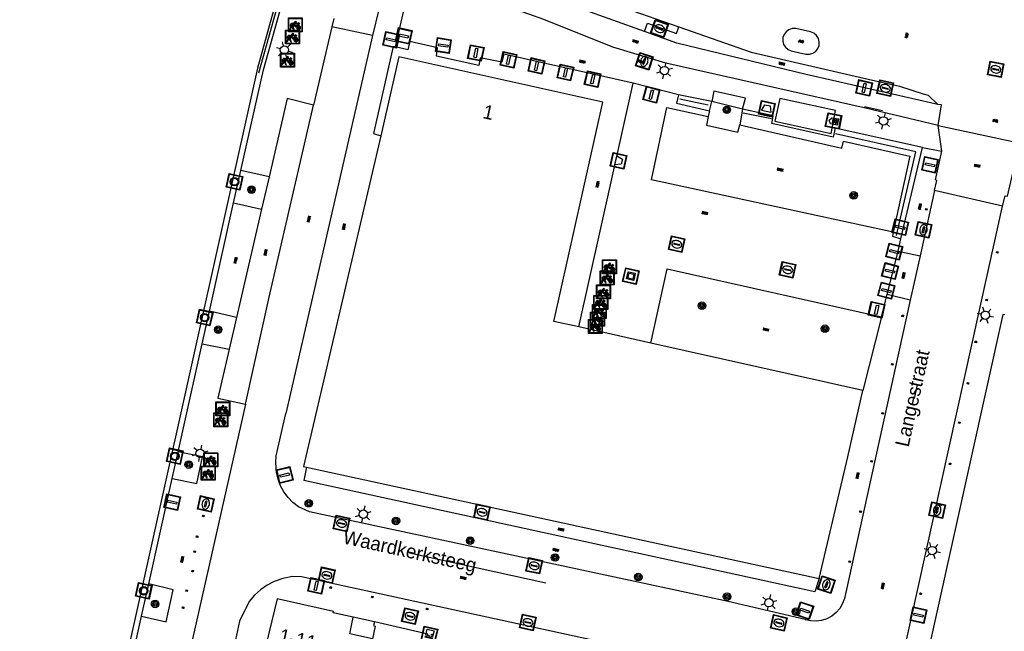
# Model space of a CAD drawing. Header units: metres. Extents: x 93870 to 95789, y 463036 to 464040.
# Tile 131 of 256: x 94283 to 94353, y 463748 to 463792. Entities that reach past the tile are written whole.
import ezdxf
from ezdxf.enums import TextEntityAlignment as Align

# ---------------------------------------------------------------- set-up
doc = ezdxf.new("R2010")
doc.units = ezdxf.units.M
doc.header["$LTSCALE"] = 25.4
for name, color, linetype in [('B_BEBOUWINGSGRENS_0', 1, 'Continuous'), ('B_OVERBOUWLIJN_LIJN_1', 7, 'Continuous'), ('G_GRENS_ALGEMEEN_0', 7, 'Continuous'), ('Q_AFVALBAK_0', 7, 'Continuous'), ('Q_BOOM_0', 3, 'Continuous'), ('Q_CAI-KAST_0', 10, 'Continuous'), ('Q_FIETSENREK_0', 6, 'Continuous'), ('Q_INSPECTIE_OF_RIOOLPUT_0', 253, 'Continuous'), ('Q_KOLK_0', 254, 'Continuous'), ('Q_KUNSTOBJECT_0', 7, 'Continuous'), ('Q_LICHTMAST_0', 2, 'Continuous'), ('Q_LIJNAFWATERING_LIJN_0', 7, 'Continuous'), ('Q_MEERRING_0', 7, 'Continuous'), ('Q_RECLAMEZUIL_0', 232, 'Continuous'), ('Q_VERKEERSBORDPAAL_0', 40, 'Continuous'), ('Q_WATERLEIDINGPUT_0', 5, 'Continuous'), ('S_GBKN_SYMBOOL_GV_GROOT_0', 7, 'Continuous'), ('S_GBKN_SYMBOOL_OV_GROOT_0', 7, 'Continuous'), ('T_CULTUURGRENS_0', 76, 'Continuous'), ('T_GBKN_ABRI_0', 2, 'Continuous'), ('T_HEK_LIJN_0', 6, 'Continuous'), ('V_WEGGRENS_0', 7, 'Continuous'), ('W_WATERGRENS_0', 5, 'Continuous'), ('Z_GBKN_HUISNUMMER_0', 252, 'Continuous'), ('Z_STRAATNAAM_0', 252, 'Continuous')]:
    doc.layers.add(name, color=color, linetype=linetype)
for name, color, linetype, true_color in [('Q_AFSLUITPAAL_0', 7, 'Continuous', 0xf86a3a), ('Q_PAAL_STEEN_0', 7, 'Continuous', 0xa97373), ('Q_PAALTJE_0', 7, 'Continuous', 0x666666)]:
    doc.layers.add(name, color=color, linetype=linetype, true_color=true_color)

# ---------------------------------------------------------------- blocks, each defined once
blk = doc.blocks.new('Q_AFVALBAK')
for points in [[(-0.5, 0.5), (0.5, 0.5), (0.5, -0.5), (-0.5, -0.5)], [(-0.336, 0.197), (0.331, 0.197), (0.19, -0.251), (-0.196, -0.251)]]:
    blk.add_lwpolyline(points, close=True)
blk.add_lwpolyline([(-0.442, 0.464), (0.438, 0.464, -0.414214), (0.459, 0.442), (0.459, -0.437, -0.414214), (0.438, -0.459), (-0.442, -0.459, -0.414214), (-0.463, -0.437), (-0.463, 0.442), (-0.463, 0.444), (-0.463, 0.446), (-0.463, 0.448), (-0.462, 0.45), (-0.461, 0.451), (-0.46, 0.453), (-0.459, 0.455), (-0.458, 0.456), (-0.457, 0.457), (-0.456, 0.459), (-0.454, 0.46), (-0.453, 0.461), (-0.451, 0.462), (-0.449, 0.462), (-0.447, 0.463), (-0.446, 0.463), (-0.444, 0.464), (-0.442, 0.464)], format="xyb")
blk = doc.blocks.new('Q_CAI-KAST')
for points in [[(-0.5, 0.5), (0.5, 0.5), (0.5, -0.5), (-0.5, -0.5)], [(-0.262, 0.264), (0.25, 0.264), (0.25, 0.187), (-0.262, 0.187)], [(-0.262, 0.107), (0.25, 0.107), (0.25, -0.332), (-0.262, -0.332)]]:
    blk.add_lwpolyline(points, close=True)
blk.add_lwpolyline([(-0.442, 0.464), (0.438, 0.464, -0.414214), (0.459, 0.442), (0.459, -0.437, -0.414214), (0.438, -0.459), (-0.442, -0.459, -0.414214), (-0.463, -0.437), (-0.463, 0.442), (-0.463, 0.444), (-0.463, 0.446), (-0.463, 0.448), (-0.462, 0.45), (-0.461, 0.451), (-0.46, 0.453), (-0.459, 0.455), (-0.458, 0.456), (-0.457, 0.457), (-0.456, 0.459), (-0.454, 0.46), (-0.453, 0.461), (-0.451, 0.462), (-0.449, 0.462), (-0.447, 0.463), (-0.446, 0.463), (-0.444, 0.464), (-0.442, 0.464)], format="xyb")
blk.add_circle((-0.177, -0.034), 0.0354)
blk = doc.blocks.new('Q_LICHTMAST')
for points in [[(-0.26, 0.15), (-0.52, 0.3)], [(0, 0.3), (0, 0.6)], [(0.26, 0.15), (0.52, 0.3)], [(-0.26, -0.15), (-0.52, -0.3)], [(0, -0.3), (0, -0.6)], [(0.26, -0.15), (0.52, -0.3)]]:
    blk.add_lwpolyline(points)
blk.add_circle((0, 0), 0.3)
blk = doc.blocks.new('Q_VERKEERSBORDPAAL')
for points in [[(-0.5, 0.5), (0.5, 0.5), (0.5, -0.5), (-0.5, -0.5)], [(-0.08, 0.333), (0.071, 0.333), (0.071, -0.329), (-0.08, -0.329)]]:
    blk.add_lwpolyline(points, close=True)
blk.add_lwpolyline([(-0.442, 0.464), (0.438, 0.464, -0.414214), (0.459, 0.442), (0.459, -0.437, -0.414214), (0.438, -0.459), (-0.442, -0.459, -0.414214), (-0.463, -0.437), (-0.463, 0.442), (-0.463, 0.444), (-0.463, 0.446), (-0.463, 0.448), (-0.462, 0.45), (-0.461, 0.451), (-0.46, 0.453), (-0.459, 0.455), (-0.458, 0.456), (-0.457, 0.457), (-0.456, 0.459), (-0.454, 0.46), (-0.453, 0.461), (-0.451, 0.462), (-0.449, 0.462), (-0.447, 0.463), (-0.446, 0.463), (-0.444, 0.464), (-0.442, 0.464)], format="xyb")
blk = doc.blocks.new('Q_AFSLUITPAAL')
for points in [[(-0.5, 0.5), (0.5, 0.5), (0.5, -0.5), (-0.5, -0.5)], [(-0.08, 0.333), (0.071, 0.333), (0.071, -0.329), (-0.08, -0.329)]]:
    blk.add_lwpolyline(points, close=True)
blk.add_lwpolyline([(-0.442, 0.464), (0.438, 0.464, -0.414214), (0.459, 0.442), (0.459, -0.437, -0.414214), (0.438, -0.459), (-0.442, -0.459, -0.414214), (-0.463, -0.437), (-0.463, 0.442), (-0.463, 0.444), (-0.463, 0.446), (-0.463, 0.448), (-0.462, 0.45), (-0.461, 0.451), (-0.46, 0.453), (-0.459, 0.455), (-0.458, 0.456), (-0.457, 0.457), (-0.456, 0.459), (-0.454, 0.46), (-0.453, 0.461), (-0.451, 0.462), (-0.449, 0.462), (-0.447, 0.463), (-0.446, 0.463), (-0.444, 0.464), (-0.442, 0.464)], format="xyb")
blk = doc.blocks.new('Q_PAAL_STEEN')
for points in [[(-0.5, 0.5), (0.5, 0.5), (0.5, -0.5), (-0.5, -0.5)], [(-0.08, 0.333), (0.071, 0.333), (0.071, -0.329), (-0.08, -0.329)]]:
    blk.add_lwpolyline(points, close=True)
blk.add_lwpolyline([(-0.442, 0.464), (0.438, 0.464, -0.414214), (0.459, 0.442), (0.459, -0.437, -0.414214), (0.438, -0.459), (-0.442, -0.459, -0.414214), (-0.463, -0.437), (-0.463, 0.442), (-0.463, 0.444), (-0.463, 0.446), (-0.463, 0.448), (-0.462, 0.45), (-0.461, 0.451), (-0.46, 0.453), (-0.459, 0.455), (-0.458, 0.456), (-0.457, 0.457), (-0.456, 0.459), (-0.454, 0.46), (-0.453, 0.461), (-0.451, 0.462), (-0.449, 0.462), (-0.447, 0.463), (-0.446, 0.463), (-0.444, 0.464), (-0.442, 0.464)], format="xyb")
blk = doc.blocks.new('Q_PAALTJE')
at = {"color": 251, "true_color": 0x666666, "xscale": 0.1, "yscale": 0.1, "zscale": 0.01}
blk.add_blockref('Q_PAAL_STEEN', (0, 0), dxfattribs=at)
blk = doc.blocks.new('Q_INSPECTIE_OF_RIOOLPUT')
blk.add_lwpolyline([(-0.5, 0.5), (0.5, 0.5), (0.5, -0.5), (-0.5, -0.5)], close=True)
for points in [[(-0.442, 0.464), (0.438, 0.464, -0.414214), (0.459, 0.442), (0.459, -0.437, -0.414214), (0.438, -0.459), (-0.442, -0.459, -0.414214), (-0.463, -0.437), (-0.463, 0.442), (-0.463, 0.444), (-0.463, 0.446), (-0.463, 0.448), (-0.462, 0.45), (-0.461, 0.451), (-0.46, 0.453), (-0.459, 0.455), (-0.458, 0.456), (-0.457, 0.457), (-0.456, 0.459), (-0.454, 0.46), (-0.453, 0.461), (-0.451, 0.462), (-0.449, 0.462), (-0.447, 0.463), (-0.446, 0.463), (-0.444, 0.464), (-0.442, 0.464)], [(-0.345, 0.105, 0.380426), (-0.276, -0.18)], [(-0.008, 0.266, 0.240218), (-0.345, 0.105)], [(-0.194, 0.045, 0.853344), (-0.194, -0.032)], [(0.331, 0.111, 0.240191), (-0.008, 0.266)], [(0.185, -0.032, 0.849746), (0.185, 0.045)], [(0.267, -0.176, 0.380426), (0.331, 0.111)], [(-0.276, -0.18, 0.148452), (0.012, -0.257)], [(0.012, -0.257, 0.131742), (0.267, -0.176)]]:
    blk.add_lwpolyline(points, format="xyb")
for points in [[(-0.194, 0.045), (0.185, 0.045)], [(0.185, -0.032), (-0.194, -0.032)]]:
    blk.add_lwpolyline(points)
blk = doc.blocks.new('Q_KOLK')
blk.add_lwpolyline([(-0.5, 0.5), (0.5, 0.5), (0.5, -0.5), (-0.5, -0.5)], close=True)
for points in [[(-0.442, 0.464), (0.438, 0.464, -0.414214), (0.459, 0.442), (0.459, -0.437, -0.414214), (0.438, -0.459), (-0.442, -0.459, -0.414214), (-0.463, -0.437), (-0.463, 0.442, -0.414214), (-0.442, 0.464)], [(-0.345, 0.105, 0.380426), (-0.276, -0.18)], [(-0.008, 0.266, 0.240218), (-0.345, 0.105)], [(-0.194, 0.045, 0.853344), (-0.194, -0.032)], [(0.331, 0.111, 0.240191), (-0.008, 0.266)], [(0.185, -0.032, 0.849746), (0.185, 0.045)], [(0.267, -0.176, 0.380426), (0.331, 0.111)], [(-0.276, -0.18, 0.148452), (0.012, -0.257)], [(0.012, -0.257, 0.131742), (0.267, -0.176)]]:
    blk.add_lwpolyline(points, format="xyb")
for points in [[(-0.194, 0.045), (0.185, 0.045)], [(0.185, -0.032), (-0.194, -0.032)]]:
    blk.add_lwpolyline(points)
blk = doc.blocks.new('Q_WATERLEIDINGPUT')
blk.add_lwpolyline([(-0.5, 0.5), (0.5, 0.5), (0.5, -0.5), (-0.5, -0.5)], close=True)
for points in [[(-0.442, 0.464), (0.438, 0.464, -0.414214), (0.459, 0.442), (0.459, -0.437, -0.414214), (0.438, -0.459), (-0.442, -0.459, -0.414214), (-0.463, -0.437), (-0.463, 0.442), (-0.463, 0.444), (-0.463, 0.446), (-0.463, 0.448), (-0.462, 0.45), (-0.461, 0.451), (-0.46, 0.453), (-0.459, 0.455), (-0.458, 0.456), (-0.457, 0.457), (-0.456, 0.459), (-0.454, 0.46), (-0.453, 0.461), (-0.451, 0.462), (-0.449, 0.462), (-0.447, 0.463), (-0.446, 0.463), (-0.444, 0.464), (-0.442, 0.464)], [(-0.345, 0.105, 0.380426), (-0.276, -0.18)], [(-0.008, 0.266, 0.240218), (-0.345, 0.105)], [(-0.194, 0.045, 0.853344), (-0.194, -0.032)], [(0.331, 0.111, 0.240191), (-0.008, 0.266)], [(0.185, -0.032, 0.849746), (0.185, 0.045)], [(0.267, -0.176, 0.380426), (0.331, 0.111)], [(-0.276, -0.18, 0.148452), (0.012, -0.257)], [(0.012, -0.257, 0.131742), (0.267, -0.176)]]:
    blk.add_lwpolyline(points, format="xyb")
for points in [[(-0.194, 0.045), (0.185, 0.045)], [(0.185, -0.032), (-0.194, -0.032)]]:
    blk.add_lwpolyline(points)
blk = doc.blocks.new('Q_FIETSENREK')
for points in [[(-0.5, 0.5), (0.5, 0.5), (0.5, -0.5), (-0.5, -0.5)], [(-0.063, 0.145), (0.184, 0.054), (0.037, -0.093)]]:
    blk.add_lwpolyline(points, close=True)
for points in [[(-0.442, 0.464), (0.438, 0.464, -0.414214), (0.459, 0.442), (0.459, -0.437, -0.414214), (0.438, -0.459), (-0.442, -0.459, -0.414214), (-0.463, -0.437), (-0.463, 0.442), (-0.463, 0.444), (-0.463, 0.446), (-0.463, 0.448), (-0.462, 0.45), (-0.461, 0.451), (-0.46, 0.453), (-0.459, 0.455), (-0.458, 0.456), (-0.457, 0.457), (-0.456, 0.459), (-0.454, 0.46), (-0.453, 0.461), (-0.451, 0.462), (-0.449, 0.462), (-0.447, 0.463), (-0.446, 0.463), (-0.444, 0.464), (-0.442, 0.464)], [(-0.181, 0.106, 0.847256), (-0.324, -0.144)], [(-0.193, 0.075, 0.842492), (-0.305, -0.118)], [(-0.171, 0.065, 0.053288), (-0.193, 0.075)], [(-0.185, -0.134, 0.502492), (-0.147, 0.044)], [(-0.149, 0.089, 0.06236), (-0.181, 0.106)], [(-0.165, -0.161, 0.494489), (-0.125, 0.068)], [(-0.324, -0.144, 0.089606), (-0.421, -0.348)], [(-0.296, -0.162, 0.110942), (-0.375, -0.348)], [(-0.294, -0.105, 0.006942), (-0.305, -0.118)], [(-0.296, -0.162, 0.02458), (-0.283, -0.168)], [(-0.212, -0.105, 0.381614), (-0.294, -0.105)], [(-0.283, -0.168, 0.148109), (-0.198, -0.173)], [(-0.223, -0.136, 0.533998), (-0.276, -0.136)], [(-0.276, -0.136, 0.009682), (-0.271, -0.138)], [(-0.271, -0.138, 0.120201), (-0.218, -0.144)], [(-0.218, -0.144, 0.003554), (-0.223, -0.136)], [(-0.185, -0.134, 0.017985), (-0.212, -0.105)], [(-0.122, -0.348, 0.075837), (-0.198, -0.173)], [(-0.075, -0.348, 0.094234), (-0.165, -0.161)], [(0.095, -0.16, 0.385208), (0.186, -0.333)], [(0.209, -0.054, 0.224648), (0.108, -0.128)], [(0.126, -0.171, 0.376993), (0.197, -0.303)], [(0.212, -0.086, 0.20829), (0.139, -0.139)], [(0.186, -0.333, 1), (0.287, -0.06)], [(0.197, -0.303, 1), (0.276, -0.09)], [(0.287, -0.06, 0.086253), (0.238, -0.051)], [(0.276, -0.09, 0.079305), (0.241, -0.083)]]:
    blk.add_lwpolyline(points, format="xyb")
for points in [[(-0.171, 0.065), (-0.263, -0.038), (-0.239, -0.059), (-0.147, 0.044)], [(0.081, 0.221), (-0.003, 0.252), (-0.149, 0.089)], [(-0.125, 0.068), (-0.086, 0.111), (0.018, -0.131), (0.095, -0.16)], [(0.238, -0.051), (0.229, 0.053), (0.261, 0.093), (0.302, 0.078), (0.314, 0.11), (0.192, 0.155), (0.18, 0.123), (0.231, 0.104), (0.207, 0.076), (-0.04, 0.167), (0, 0.216), (0.07, 0.191), (0.081, 0.221)], [(0.209, -0.054), (0.199, 0.029), (0.057, -0.108)], [(-0.421, -0.348), (-0.375, -0.348)], [(-0.122, -0.348), (-0.075, -0.348)], [(0.057, -0.108), (0.108, -0.128)], [(0.126, -0.171), (0.253, -0.218), (0.241, -0.083)], [(0.139, -0.139), (0.222, -0.17), (0.212, -0.086)]]:
    blk.add_lwpolyline(points)
blk = doc.blocks.new('Q_KUNSTOBJECT')
for points in [[(-0.5, 0.5), (0.5, 0.5), (0.5, -0.5), (-0.5, -0.5)], [(-0.184, 0.184), (0.177, 0.184), (0.177, -0.178), (-0.184, -0.178)]]:
    blk.add_lwpolyline(points, close=True)
for points in [[(-0.442, 0.464), (0.438, 0.464, -0.414214), (0.459, 0.442), (0.459, -0.437, -0.414214), (0.438, -0.459), (-0.442, -0.459, -0.414214), (-0.463, -0.437), (-0.463, 0.442), (-0.463, 0.444), (-0.463, 0.446), (-0.463, 0.448), (-0.462, 0.45), (-0.461, 0.451), (-0.46, 0.453), (-0.459, 0.455), (-0.458, 0.456), (-0.457, 0.457), (-0.456, 0.459), (-0.454, 0.46), (-0.453, 0.461), (-0.451, 0.462), (-0.449, 0.462), (-0.447, 0.463), (-0.446, 0.463), (-0.444, 0.464), (-0.442, 0.464)], [(-0.245, 0.267), (0.236, 0.267, -0.414214), (0.257, 0.245), (0.257, -0.239, -0.414214), (0.236, -0.261), (-0.245, -0.261, -0.414214), (-0.266, -0.239), (-0.266, 0.245, -0.414214), (-0.245, 0.267)]]:
    blk.add_lwpolyline(points, format="xyb")
blk = doc.blocks.new('Q_RECLAMEZUIL')
blk.add_lwpolyline([(-0.5, 0.5), (0.5, 0.5), (0.5, -0.5), (-0.5, -0.5)], close=True)
for points in [[(-0.442, 0.464), (0.438, 0.464, -0.414214), (0.459, 0.442), (0.459, -0.437, -0.414214), (0.438, -0.459), (-0.442, -0.459, -0.414214), (-0.463, -0.437), (-0.463, 0.442), (-0.463, 0.444), (-0.463, 0.446), (-0.463, 0.448), (-0.462, 0.45), (-0.461, 0.451), (-0.46, 0.453), (-0.459, 0.455), (-0.458, 0.456), (-0.457, 0.457), (-0.456, 0.459), (-0.454, 0.46), (-0.453, 0.461), (-0.451, 0.462), (-0.449, 0.462), (-0.447, 0.463), (-0.446, 0.463), (-0.444, 0.464), (-0.442, 0.464)], [(-0.132, 0.045, 0.550274), (-0.132, -0.036)], [(0.126, -0.036, 0.506565), (0.126, 0.045)], [(-0.132, -0.14, 0.502509), (-0.132, -0.221)], [(0.126, -0.221, 0.554525), (0.126, -0.14)]]:
    blk.add_lwpolyline(points, format="xyb")
for points in [[(-0.228, 0.17), (-0.002, 0.326), (0.215, 0.17)], [(0.215, 0.17), (0.215, -0.318), (-0.228, -0.318), (-0.228, 0.17)], [(-0.132, 0.045), (0.126, 0.045)], [(0.126, -0.036), (-0.132, -0.036)], [(-0.132, -0.14), (0.126, -0.14)], [(0.126, -0.221), (-0.132, -0.221)]]:
    blk.add_lwpolyline(points)
blk = doc.blocks.new('Q_MEERRING')
blk.add_lwpolyline([(-0.5, 0.5), (0.5, 0.5), (0.5, -0.5), (-0.5, -0.5)], close=True)
blk.add_lwpolyline([(-0.442, 0.464), (0.438, 0.464, -0.414214), (0.459, 0.442), (0.459, -0.437, -0.414214), (0.438, -0.459), (-0.442, -0.459, -0.414214), (-0.463, -0.437), (-0.463, 0.442), (-0.463, 0.444), (-0.463, 0.446), (-0.463, 0.448), (-0.462, 0.45), (-0.461, 0.451), (-0.46, 0.453), (-0.459, 0.455), (-0.458, 0.456), (-0.457, 0.457), (-0.456, 0.459), (-0.454, 0.46), (-0.453, 0.461), (-0.451, 0.462), (-0.449, 0.462), (-0.447, 0.463), (-0.446, 0.463), (-0.444, 0.464), (-0.442, 0.464)], format="xyb")
for radius in [0.3, 0.3, 0.25, 0.25]:
    blk.add_circle((0, 0), radius)
blk = doc.blocks.new('Q_BOOM')
for radius in [0.27, 0.18, 0.09]:
    blk.add_circle((0, 0), radius)
blk = doc.blocks.new('S_GBKN_SYMBOOL_OV_GROOT')
for points in [[(-0.21875, 0.0625), (0.21875, 0.0625)], [(-0.21875, 0), (0.21875, 0)], [(-0.1875, 0.0625), (-0.1875, 0)], [(-0.125, 0.09375), (-0.125, 0.0625)], [(-0.125, 0), (-0.125, -0.0625)], [(-0.0625, 0.0625), (-0.0625, 0)], [(0, 0.09375), (0, 0.0625)], [(0, 0), (0, -0.0625)], [(0.0625, 0.0625), (0.0625, 0)], [(0.125, 0.09375), (0.125, 0.0625)], [(0.125, 0), (0.125, -0.0625)], [(0.1875, 0.0625), (0.1875, 0)], [(-0.21875, -0.0625), (0.21875, -0.0625)], [(-0.1875, -0.0625), (-0.1875, -0.09375)], [(-0.0625, -0.0625), (-0.0625, -0.09375)], [(0.0625, -0.0625), (0.0625, -0.09375)], [(0.1875, -0.0625), (0.1875, -0.09375)]]:
    blk.add_lwpolyline(points)
blk = doc.blocks.new('S_GBKN_SYMBOOL_GV_GROOT')
for points in [[(-0.1875, 0.03125), (-0.09375, 0.09375)], [(-0.1875, -0.0625), (0.0625, 0.09375)], [(-0.1875, 0.09375), (0.125, -0.09375)], [(-0.1875, 0), (-0.03125, -0.09375)], [(-0.125, -0.09375), (0.1875, 0.09375)], [(-0.0625, 0.09375), (0.1875, -0.0625)], [(0.03125, -0.09375), (0.1875, 0)], [(0.09375, 0.09375), (0.1875, 0.03125)]]:
    blk.add_lwpolyline(points)

msp = doc.modelspace()

# ---------------------------------------------------------------- linework, layer by layer
at = {"layer": 'B_BEBOUWINGSGRENS_0'}
for p, q in [((94328.089, 463768.533), (94322.929, 463769.686)), ((94343.29, 463765.137), (94328.089, 463768.533)), ((94303.422, 463759.626), (94340.16, 463751.65)), ((94301.328, 463750.181), (94299.465, 463742.596))]:
    msp.add_line(p, q, dxfattribs=at)
for points in [[(94322.929, 463769.686), (94321.156, 463770.082), (94324.663, 463785.793), (94310.036, 463789.063), (94308.749, 463783.388)], [(94308.749, 463783.388), (94303.22, 463759.67), (94303.422, 463759.626)], [(94353.457, 463770.553), (94353.328, 463770.581), (94342.689, 463722.601)], [(94340.16, 463751.65), (94342.22, 463760.38), (94343.29, 463765.137)], [(94306.779, 463748.868), (94305.342, 463749.193), (94305.363, 463749.287), (94301.328, 463750.181)], [(94308.355, 463748.241), (94308.149, 463747.324), (94306.52, 463747.691), (94306.779, 463748.868)], [(94308.288, 463748.533), (94308.228, 463748.27), (94308.355, 463748.241)], [(94312.11, 463747.573), (94312.131, 463747.667), (94308.288, 463748.533)]]:
    msp.add_lwpolyline(points, dxfattribs=at)
at = {"layer": 'B_OVERBOUWLIJN_LIJN_1'}
msp.add_line((94308.288, 463748.533), (94306.779, 463748.868), dxfattribs=at)
at = {"layer": 'G_GRENS_ALGEMEEN_0'}
for p, q in [((94322.929, 463769.686), (94326.843, 463787.163)), ((94332.293, 463785.195), (94332.208, 463784.778)), ((94298.2, 463778.579), (94298.722, 463780.899)), ((94295.955, 463768.485), (94296.475, 463770.823)), ((94293.803, 463758.816), (94294.232, 463760.741)), ((94291.607, 463748.946), (94292.122, 463751.258))]:
    msp.add_line(p, q, dxfattribs=at)
at = {"layer": 'Q_LIJNAFWATERING_LIJN_0'}
msp.add_line((94344.695, 463785.172), (94343.398, 463785.463), dxfattribs=at)
at = {"layer": 'T_CULTUURGRENS_0'}
for p, q in [((94332.462, 463785.845), (94330.082, 463786.326)), ((94332.293, 463785.195), (94332.462, 463785.845)), ((94334.661, 463785.306), (94332.462, 463785.845)), ((94334.661, 463785.306), (94334.467, 463784.173)), ((94346.016, 463776.014), (94347.562, 463782.545))]:
    msp.add_line(p, q, dxfattribs=at)
for points in [[(94330.082, 463786.326), (94329.942, 463785.731), (94332.293, 463785.195)], [(94347.562, 463782.545), (94341.316, 463783.951), (94341.157, 463783.298), (94336.766, 463784.286), (94336.869, 463784.821), (94334.661, 463785.306)], [(94334.467, 463784.173), (94341.792, 463782.514), (94341.903, 463783.01), (94346.657, 463781.934), (94345.471, 463776.486)], [(94345.471, 463776.486), (94345.406, 463776.185), (94346.016, 463776.014)]]:
    msp.add_lwpolyline(points, dxfattribs=at)
at = {"layer": 'T_GBKN_ABRI_0'}
msp.add_lwpolyline([(94341.014, 463783.561), (94341.189, 463784.449), (94341.336, 463785.196), (94337.333, 463786.071), (94336.975, 463784.433), (94341.014, 463783.561)], dxfattribs=at)
at = {"layer": 'T_HEK_LIJN_0'}
for p, q in [((94332.209, 463785.601), (94330.177, 463786.016)), ((94336.753, 463784.599), (94334.721, 463785.014))]:
    msp.add_line(p, q, dxfattribs=at)
for points in [[(94300.016, 463787.915), (94301.98, 463795.017), (94300.158, 463796.039)], [(94345.698, 463776.237), (94347.085, 463782.24), (94341.338, 463783.537)]]:
    msp.add_lwpolyline(points, dxfattribs=at)
at = {"layer": 'V_WEGGRENS_0'}
for p, q in [((94309.811, 463789.762), (94311.005, 463795.096)), ((94318.654, 463795.211), (94330.096, 463791.21)), ((94327.654, 463790.865), (94320.295, 463793.518)), ((94308.618, 463792.446), (94308.147, 463790.595)), ((94305.378, 463791.813), (94305.238, 463791.214)), ((94327.654, 463790.865), (94327.862, 463791.462)), ((94305.238, 463791.214), (94303.924, 463785.586)), ((94308.147, 463790.595), (94305.238, 463791.214)), ((94338.48, 463791.076), (94338.234, 463791.075)), ((94308.147, 463790.595), (94301.953, 463763.477)), ((94330.082, 463786.326), (94326.843, 463787.163)), ((94347.62, 463786.408), (94347.96, 463786.3)), ((94347.96, 463786.3), (94348.663, 463785.647)), ((94348.684, 463784.123), (94355.708, 463782.626)), ((94348.955, 463782.299), (94348.684, 463784.123)), ((94347.562, 463782.545), (94348.955, 463782.299)), ((94300.742, 463780.457), (94298.722, 463780.899)), ((94300.742, 463780.457), (94300.206, 463778.133)), ((94348.423, 463779.479), (94347.389, 463774.783)), ((94353.294, 463778.357), (94348.423, 463779.479)), ((94296.475, 463770.823), (94298.2, 463778.579)), ((94298.2, 463778.579), (94300.206, 463778.133)), ((94300.206, 463778.133), (94298.413, 463770.372)), ((94341.034, 463722.859), (94353.294, 463778.357)), ((94345.833, 463775.129), (94346.016, 463776.014)), ((94345.04, 463772.012), (94345.833, 463775.129)), ((94345.833, 463775.129), (94347.389, 463774.783)), ((94347.389, 463774.783), (94346.689, 463771.604)), ((94344.635, 463770.422), (94345.04, 463772.012)), ((94346.689, 463771.604), (94345.04, 463772.012)), ((94298.413, 463770.372), (94296.475, 463770.823)), ((94298.413, 463770.372), (94297.886, 463768.092)), ((94344.635, 463770.422), (94343.29, 463765.137)), ((94294.232, 463760.741), (94295.955, 463768.485)), ((94295.955, 463768.485), (94297.886, 463768.092)), ((94299.05, 463764.14), (94295.23, 463747.2)), ((94295.963, 463760.37), (94294.232, 463760.741)), ((94303.422, 463759.626), (94303.23, 463758.676)), ((94292.122, 463751.258), (94293.803, 463758.816)), ((94339.841, 463750.7), (94303.23, 463758.676)), ((94293.87, 463750.843), (94292.122, 463751.258)), ((94340.16, 463751.65), (94339.841, 463750.7)), ((94298.634, 463748.592), (94289.57, 463707.236)), ((94289.996, 463741.708), (94291.607, 463748.946)), ((94339.169, 463748.701), (94339.215, 463748.69))]:
    msp.add_line(p, q, dxfattribs=at)
for points in [[(94298.722, 463780.899), (94300.345, 463788.111), (94302.184, 463794.718), (94302.136, 463794.736), (94302.234, 463795.006), (94302.123, 463795.298), (94300.249, 463796.385)], [(94348.684, 463784.123), (94343.379, 463785.391), (94329.18, 463788.59), (94325.38, 463789.75), (94320.439, 463791.721), (94312.556, 463794.55)], [(94327.862, 463791.462), (94329.943, 463790.734), (94330.096, 463791.21)], [(94348.663, 463785.647), (94339.24, 463787.78), (94329.97, 463790.03), (94327.654, 463790.865)], [(94330.096, 463791.21), (94335.3, 463789.39), (94343.683, 463787.462)], [(94338.234, 463791.075), (94337.999, 463791.001), (94337.798, 463790.859), (94337.648, 463790.664), (94337.564, 463790.433), (94337.553, 463790.187), (94337.616, 463789.949), (94337.748, 463789.741), (94337.937, 463789.582), (94338.164, 463789.488), (94339.21, 463789.249), (94339.461, 463789.24), (94339.702, 463789.308), (94339.911, 463789.446), (94340.068, 463789.642), (94340.158, 463789.876), (94340.172, 463790.126), (94340.109, 463790.369), (94339.975, 463790.581), (94339.782, 463790.742), (94339.55, 463790.836), (94338.48, 463791.076)], [(94326.843, 463787.163), (94317.555, 463789.254), (94317.426, 463788.675), (94315.872, 463788.991), (94315.775, 463788.442), (94312.729, 463789.095), (94312.822, 463789.705), (94310.839, 463790.147), (94310.687, 463789.561), (94309.811, 463789.762)], [(94309.811, 463789.762), (94309.627, 463789.799), (94308.22, 463783.546), (94308.749, 463783.388)], [(94343.683, 463787.462), (94345.91, 463786.95), (94347.62, 463786.408)], [(94334.661, 463785.306), (94334.874, 463786.082), (94332.61, 463786.605), (94332.462, 463785.845)], [(94303.924, 463785.586), (94302.038, 463786.068), (94300.742, 463780.457)], [(94299.05, 463764.14), (94300.76, 463771.821), (94303.924, 463785.586)], [(94345.471, 463776.486), (94328.146, 463780.247), (94329.257, 463785.418), (94332.208, 463784.778)], [(94348.684, 463784.123), (94348.93, 463785.616), (94348.663, 463785.647)], [(94332.208, 463784.778), (94332.082, 463784.165), (94334.335, 463783.658), (94334.467, 463784.173)], [(94348.423, 463779.479), (94348.593, 463780.194), (94348.498, 463780.228), (94348.955, 463782.299)], [(94353.294, 463778.357), (94353.492, 463779.098), (94353.657, 463779.054), (94354.126, 463781.115)], [(94328.089, 463768.533), (94329.278, 463773.853), (94344.635, 463770.422)], [(94346.689, 463771.604), (94341.981, 463750.223), (94341.844, 463749.849), (94341.641, 463749.505), (94341.379, 463749.203), (94341.067, 463748.954), (94340.715, 463748.765), (94340.335, 463748.643), (94339.939, 463748.592), (94339.541, 463748.613), (94339.215, 463748.69)], [(94297.886, 463768.092), (94297.077, 463764.587), (94299.05, 463764.14)], [(94301.27, 463759.254), (94301.22, 463759.974), (94301.263, 463760.454), (94301.953, 463763.477)], [(94293.803, 463758.816), (94295.557, 463758.465), (94295.963, 463760.37)], [(94302.846, 463756.777), (94302.453, 463757.089), (94302.104, 463757.451), (94301.807, 463757.855), (94301.566, 463758.296), (94301.386, 463758.765), (94301.27, 463759.254)], [(94339.169, 463748.701), (94333.649, 463750), (94303.641, 463756.44), (94302.846, 463756.777)], [(94301.732, 463751.656), (94301.116, 463751.441), (94300.598, 463751.173), (94300.12, 463750.84), (94299.691, 463750.447), (94299.317, 463750), (94298.634, 463748.592)], [(94338.292, 463744.109), (94303.055, 463751.779), (94302.431, 463751.786), (94301.732, 463751.656)], [(94291.607, 463748.946), (94293.358, 463748.552), (94293.87, 463750.843)]]:
    msp.add_lwpolyline(points, dxfattribs=at)
at = {"layer": 'W_WATERGRENS_0'}
msp.add_lwpolyline([(94300.131, 463795.935), (94301.771, 463794.981), (94299.91, 463788.245), (94276.1, 463681.227)], dxfattribs=at)
at = {"layer": 'Z_STRAATNAAM_0'}
for p, q in [((94346.981, 463764.548), (94347.196, 463765.525)), ((94310.811, 463753.496), (94320.577, 463751.347))]:
    msp.add_line(p, q, dxfattribs=at)

# ---------------------------------------------------------------- block references
at = {"layer": 'Q_AFSLUITPAAL_0', "rotation": 75.72612363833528}
for p in [(94345.542, 463775.087), (94345.246, 463773.691), (94344.978, 463772.293)]:
    msp.add_blockref('Q_AFSLUITPAAL', p, dxfattribs=at)
at = {"layer": 'Q_AFVALBAK_0'}
for p, rotation in [((94336.405, 463785.329), 167.6113937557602), ((94325.778, 463781.594), 77.37681036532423)]:
    msp.add_blockref('Q_AFVALBAK', p, dxfattribs=dict(at, rotation=rotation))
at = {"layer": 'Q_BOOM_0'}
for p, rotation in [((94333.544, 463785.256), 166.227677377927), ((94299.482, 463779.522), 77.01258569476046), ((94342.634, 463779.118), 167.7519778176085), ((94331.764, 463771.206), 167.4060273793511), ((94297.097, 463769.486), 77.46081356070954), ((94340.579, 463769.557), 167.4060273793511), ((94294.985, 463759.816), 167.9029824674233), ((94303.59, 463757.035), 157.0279427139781), ((94309.833, 463755.776), 167.8875104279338), ((94315.151, 463754.368), 167.8875104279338), ((94321.237, 463753.156), 167.8875104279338), ((94327.196, 463751.752), 167.8875104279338), ((94333.558, 463750.348), 167.8875104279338), ((94292.577, 463749.824), 77.44233188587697), ((94338.499, 463749.268), 166.7577444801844)]:
    msp.add_blockref('Q_BOOM', p, dxfattribs=dict(at, rotation=rotation))
at = {"layer": 'Q_CAI-KAST_0', "rotation": 167.0788175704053}
msp.add_blockref('Q_CAI-KAST', (94312.232, 463747.636), dxfattribs=at)
at = {"layer": 'Q_FIETSENREK_0'}
for p in [(94302.626, 463791.34), (94302.425, 463790.477), (94302.065, 463788.818), (94325.13, 463774.004), (94324.976, 463773.199), (94324.708, 463772.203), (94324.51, 463771.447), (94324.407, 463770.787), (94324.271, 463770.241), (94324.123, 463769.729), (94297.429, 463763.807), (94297.278, 463763.027), (94296.578, 463760.168), (94296.389, 463759.208)]:
    msp.add_blockref('Q_FIETSENREK', p, dxfattribs=at)
at = {"layer": 'Q_INSPECTIE_OF_RIOOLPUT_0'}
for p, rotation in [((94352.807, 463788.162), 168.2807303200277), ((94296.21, 463756.994), 77.29225539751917)]:
    msp.add_blockref('Q_INSPECTIE_OF_RIOOLPUT', p, dxfattribs=dict(at, rotation=rotation))
at = {"layer": 'Q_KOLK_0'}
for p, rotation in [((94328.722, 463791.08), 160.7185390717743), ((94327.63, 463788.74), 71.92767785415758), ((94344.897, 463786.807), 167.2454143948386), ((94347.637, 463776.658), 77.58234069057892), ((94329.95, 463775.62), 167.4060273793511), ((94337.9, 463773.79), 167.4060273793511), ((94348.622, 463756.548), 77.54292104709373), ((94305.931, 463755.601), 167.8875104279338), ((94319.735, 463752.568), 167.8875104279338), ((94304.879, 463751.881), 167.7200383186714), ((94319.289, 463748.503), 167.7200383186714), ((94337.271, 463748.468), 166.7577444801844)]:
    msp.add_blockref('Q_KOLK', p, dxfattribs=dict(at, rotation=rotation))
at = {"layer": 'Q_KUNSTOBJECT_0', "rotation": 77.40165031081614}
msp.add_blockref('Q_KUNSTOBJECT', (94326.676, 463773.335), dxfattribs=at)
at = {"layer": 'Q_LICHTMAST_0'}
for p, rotation in [((94301.843, 463789.545), 74.44592657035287), ((94329.071, 463788.07), 167.3033903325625), ((94344.77, 463784.464), 166.5573815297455), ((94352.067, 463770.53), 77.54292104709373), ((94295.804, 463760.623), 167.9029824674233), ((94307.495, 463756.262), 167.8875104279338), ((94348.263, 463753.649), 77.54292104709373), ((94336.563, 463749.91), 166.7577444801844)]:
    msp.add_blockref('Q_LICHTMAST', p, dxfattribs=dict(at, rotation=rotation))
at = {"layer": 'Q_MEERRING_0'}
for p, rotation in [((94298.267, 463780.095), 77.45679440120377), ((94296.129, 463770.356), 77.45679440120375), ((94293.99, 463760.413), 77.43653060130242), ((94291.76, 463750.766), 77.45679440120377)]:
    msp.add_blockref('Q_MEERRING', p, dxfattribs=dict(at, rotation=rotation))
at = {"layer": 'Q_PAAL_STEEN_0'}
for p, rotation in [((94310.394, 463790.553), 77.3825097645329), ((94313.229, 463789.865), 81.33149338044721), ((94315.56, 463789.337), 168.5058373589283), ((94317.899, 463788.842), 167.312570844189), ((94319.903, 463788.398), 167.312570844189), ((94321.974, 463787.928), 167.312570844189), ((94323.928, 463787.459), 167.312570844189), ((94328.137, 463786.343), 165.510982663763)]:
    msp.add_blockref('Q_PAAL_STEEN', p, dxfattribs=dict(at, rotation=rotation))
at = {"layer": 'Q_PAALTJE_0'}
for p, rotation in [((94347.845, 463778.129), 77.58234069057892), ((94352.93, 463775.041), 77.54292104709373), ((94352.167, 463771.612), 77.54292104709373), ((94346.15, 463770.482), 77.58189766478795), ((94351.387, 463768.619), 77.54292104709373), ((94345.396, 463767.011), 77.58189766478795), ((94350.834, 463765.65), 77.54292104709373), ((94344.716, 463763.489), 77.58189766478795), ((94350.213, 463762.833), 77.54292104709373), ((94343.92, 463760.051), 77.58189766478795), ((94349.529, 463759.871), 77.54292104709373), ((94348.9, 463756.945), 77.54292104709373), ((94296.025, 463756.133), 77.29225539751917), ((94343.123, 463756.437), 77.58189766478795), ((94295.589, 463754.658), 77.29225539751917), ((94295.404, 463753.567), 77.29225539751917), ((94342.343, 463752.865), 77.58189766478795), ((94295.27, 463752.176), 77.29225539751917), ((94294.834, 463750.784), 166.6444358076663), ((94305.148, 463751.003), 167.7200383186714), ((94347.425, 463750.564), 77.54292104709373), ((94308.15, 463750.315), 167.7200383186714), ((94294.587, 463749.555), 77.40236220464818), ((94312.07, 463749.459), 167.7200383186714)]:
    msp.add_blockref('Q_PAALTJE', p, dxfattribs=dict(at, rotation=rotation))
at = {"layer": 'Q_RECLAMEZUIL_0', "rotation": 78.86717910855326}
msp.add_blockref('Q_RECLAMEZUIL', (94341.189, 463784.449), dxfattribs=at)
at = {"layer": 'Q_VERKEERSBORDPAAL_0'}
for p, rotation in [((94309.485, 463790.272), 77.38250976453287), ((94343.386, 463786.823), 167.2454143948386), ((94348.103, 463781.319), 77.55617037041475), ((94345.972, 463776.838), 76.68224562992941), ((94344.277, 463770.92), 167.4060273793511), ((94301.864, 463759.073), 103.3449669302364), ((94293.807, 463757.123), 77.4607579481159), ((94304.117, 463751.129), 167.7200383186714), ((94339.137, 463749.342), 71.41899837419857), ((94347.283, 463749.028), 77.54292104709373)]:
    msp.add_blockref('Q_VERKEERSBORDPAAL', p, dxfattribs=dict(at, rotation=rotation))
at = {"layer": 'Q_WATERLEIDINGPUT_0'}
for p, rotation in [((94316, 463756.402), 167.7508961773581), ((94340.683, 463751.209), 71.43849080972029), ((94310.842, 463748.948), 167.3008151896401)]:
    msp.add_blockref('Q_WATERLEIDINGPUT', p, dxfattribs=dict(at, rotation=rotation))
at = {"layer": 'S_GBKN_SYMBOOL_GV_GROOT_0'}
for p, rotation in [((94346.441, 463790.582), 77.23326130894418), ((94338.862, 463790.158), 167.12946049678), ((94352.778, 463784.463), 168.2807303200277)]:
    msp.add_blockref('S_GBKN_SYMBOOL_GV_GROOT', p, dxfattribs=dict(at, rotation=rotation))
at = {"layer": 'S_GBKN_SYMBOOL_OV_GROOT_0'}
for p, rotation in [((94327.01, 463790.149), 163.0245005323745), ((94323.2, 463788.698), 167.312570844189), ((94327.301, 463788.732), 162.4537906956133), ((94337.491, 463788.554), 167.0478197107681), ((94337.37, 463780.952), 167.2386774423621), ((94351.489, 463781.24), 167.968764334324), ((94324.286, 463779.916), 77.37681036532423), ((94347.394, 463778.321), 77.58234069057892), ((94303.598, 463777.426), 77.13383363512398), ((94331.977, 463777.848), 167.7519778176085), ((94306.112, 463776.883), 77.13383363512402), ((94300.501, 463775.033), 77.0549446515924), ((94298.341, 463774.468), 76.99136549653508), ((94346.215, 463773.383), 75.72612363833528), ((94336.352, 463769.495), 167.4060273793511), ((94342.929, 463759.03), 77.58189766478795), ((94321.667, 463755.163), 167.7508961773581), ((94321.293, 463753.689), 167.8875104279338), ((94294.523, 463753.024), 77.4607579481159), ((94314.658, 463751.682), 167.8875104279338), ((94344.725, 463751.124), 77.58189766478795)]:
    msp.add_blockref('S_GBKN_SYMBOOL_OV_GROOT', p, dxfattribs=dict(at, rotation=rotation))

# ---------------------------------------------------------------- texts
at = {"layer": 'Z_GBKN_HUISNUMMER_0', "linetype": 'Continuous'}
for s, rotation, p in [('1', 347.9, (94316.465, 463785.081)), ('1-11', 347.5, (94302.805, 463747.293))]:
    msp.add_text(s, height=1, rotation=rotation, dxfattribs=at).set_placement(p, align=Align.MIDDLE)
at = {"layer": 'Z_STRAATNAAM_0', "linetype": 'Continuous'}
for s, rotation, p in [('Langestraat', 77.58923, (94346.981, 463764.548)), ('Waardkerksteeg', 347.5899, (94310.811, 463753.496))]:
    msp.add_text(s, height=1, rotation=rotation, dxfattribs=at).set_placement(p, align=Align.MIDDLE)

doc.saveas('drawing.dxf')
